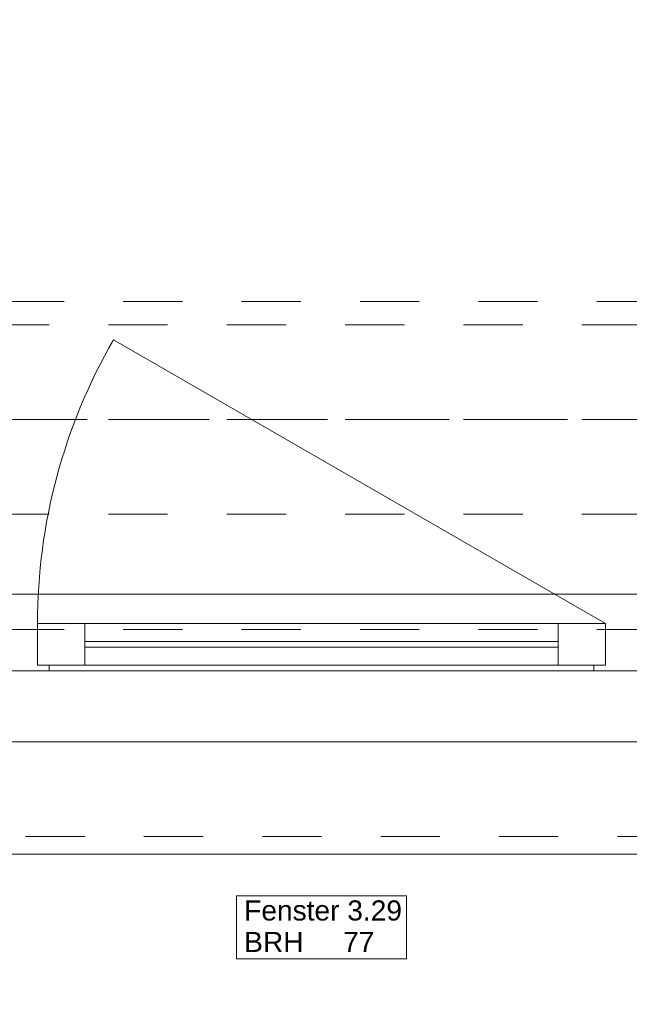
# Model space of a CAD drawing. Header units: metres. Extents: x -3.5 to 65.3, y -10.9 to 16.7.
# Tile 50 of 213: x 37.8 to 38.9, y -0.4 to 1.2. Entities that reach past the tile are written whole.
import ezdxf

# ---------------------------------------------------------------- set-up
doc = ezdxf.new("R2010")
doc.units = ezdxf.units.M
doc.header["$MEASUREMENT"] = 0
for name, pattern in [('Achse', [0.08, 0.04, -0.02, 0, -0.02]), ('Strichlinie doppelt', [0.218722, 0.105833, -0.042333, 0.028222, -0.042333]), ('Strichlinie eng', [0.046, 0.03, -0.016]), ('Untersicht', [0.04, 0.03, -0.01])]:
    doc.linetypes.add(name, pattern=pattern)
for name, color, linetype in [('102 - Bemaßung_ Beschriftung.Detail_ Ausschnitt', 7, 'Continuous'), ('451 - Universal.Achsen Raster', 7, 'Continuous'), ('603 - Struktur.Bodenplatte_ Decke Roh', 7, 'Continuous'), ('604 - Struktur.Wand Aussen', 7, 'Continuous'), ('608 - Struktur.Träger', 7, 'Continuous'), ('650 - Abdeckung.Fußboden Aufbau', 7, 'Continuous'), ('653 - Abdeckung.TB Verkofferung', 7, 'Continuous')]:
    doc.layers.add(name, color=color, linetype=linetype)
doc.styles.add('ERSTELLTER_STIL_1', font='txt')
doc.dimstyles.new('ERSTELLTER_STIL__3', dxfattribs={"dimtxt": 0.04, "dimasz": 0.02128, "dimexe": 0.18, "dimexo": 0.0625, "dimgap": 0, "dimtad": 1, "dimzin": 0, "dimdsep": 46, "dimtxsty": 'ERSTELLTER_STIL_1', "dimblk": 'ARROWHEAD_2', "dimblk1": 'ARROWHEAD_2', "dimblk2": 'ARROWHEAD_2', "dimcen": 0.09, "dimse1": 1, "dimse2": 1, "dimclrd": 7, "dimclre": 7, "dimclrt": 7, "dimazin": 0, "dimtfac": 1, "dimtdec": 4, "dimtmove": 0, "dimatfit": 3, "dimfxl": 1, "dimtolj": 1, "dimtzin": 0, "dimarcsym": 0})

# ---------------------------------------------------------------- blocks, each defined once
blk = doc.blocks.new('*D216')
at = {"layer": '102 - Bemaßung_ Beschriftung.Detail_ Ausschnitt', "color": 7, "linetype": 'Continuous', "lineweight": 5}
for p, q in [((40.736, 0.255), (40.694, 0.255)), ((40.701, 0.2631), (40.729, 0.2469)), ((40.701, 0.2531), (40.729, 0.2369)), ((40.715, 0.245), (40.715, 0.255)), ((40.736, 0.245), (40.694, 0.245)), ((40.715, 0.2313), (40.715, 0.245))]:
    blk.add_line(p, q, dxfattribs=at)
at = {"layer": '102 - Bemaßung_ Beschriftung.Detail_ Ausschnitt', "color": 7, "lineweight": 5, "insert": (40.707, 0.2066), "char_height": 0.04, "attachment_point": 7, "rotation": 90, "style": 'ERSTELLTER_STIL_1'}
blk.add_mtext('\\A1;{\\pql;\\fArial|b0|i0|c0|p38;1}', dxfattribs=at)
blk = doc.blocks.new('ARROWHEAD_2')
at = {"color": 0, "linetype": 'Continuous', "lineweight": 0}
for p, q in [((0, 0), (-1, 0)), ((-0.378, -0.655), (0.378, 0.655))]:
    blk.add_line(p, q, dxfattribs=at)

msp = doc.modelspace()

# ---------------------------------------------------------------- linework, layer by layer
at = {"layer": '451 - Universal.Achsen Raster', "color": 160, "linetype": 'Strichlinie doppelt', "lineweight": 9, "true_color": 0x3232ff}
msp.add_line((64.935, 0.55), (-3.175, 0.55), dxfattribs=at)
at = {"layer": '603 - Struktur.Bodenplatte_ Decke Roh', "color": 7, "linetype": 'Continuous', "lineweight": 18, "flags": 128}
msp.add_lwpolyline([(-0.015, 0.005), (43.73, 0.005)], dxfattribs=at)
at = {"layer": '604 - Struktur.Wand Aussen', "color": 7, "linetype": 'Continuous', "lineweight": 9}
for p, q in [((38.82, 0.205), (37.9886, 0.685)), ((37.15, 0.255), (39.53, 0.255)), ((37.24, -0.185), (39.44, -0.185))]:
    msp.add_line(p, q, dxfattribs=at)
at = {"layer": '604 - Struktur.Wand Aussen', "color": 7, "linetype": 'Strichlinie eng', "lineweight": 9}
for p, q in [((37.15, 0.255), (39.53, 0.255)), ((37.24, -0.155), (39.44, -0.155))]:
    msp.add_line(p, q, dxfattribs=at)
at = {"layer": '604 - Struktur.Wand Aussen', "color": 7, "linetype": 'Continuous', "lineweight": 13}
for p, q in [((37.86, 0.135), (37.86, 0.205)), ((37.86, 0.205), (37.94, 0.205)), ((37.94, 0.205), (38.74, 0.205)), ((37.94, 0.205), (37.94, 0.135)), ((38.74, 0.135), (38.74, 0.205)), ((38.74, 0.205), (38.82, 0.205)), ((38.82, 0.205), (38.82, 0.135)), ((37.82, 0.195), (37.84, 0.195)), ((37.84, 0.195), (37.86, 0.195)), ((37.86, 0.195), (37.86, 0.135)), ((38.82, 0.135), (38.82, 0.195)), ((38.82, 0.195), (38.84, 0.195)), ((38.84, 0.195), (38.86, 0.195)), ((37.94, 0.175), (38.74, 0.175)), ((38.74, 0.165), (37.94, 0.165)), ((37.86, 0.135), (37.88, 0.135)), ((37.94, 0.135), (37.86, 0.135)), ((37.88, 0.135), (37.88, 0.125)), ((38.74, 0.135), (37.94, 0.135)), ((38.82, 0.135), (38.74, 0.135)), ((38.8, 0.125), (38.8, 0.135)), ((38.8, 0.135), (38.82, 0.135)), ((37.84, 0.125), (37.8, 0.125)), ((37.88, 0.125), (37.84, 0.125)), ((38.8, 0.125), (37.88, 0.125)), ((38.84, 0.125), (38.8, 0.125)), ((38.88, 0.125), (38.84, 0.125))]:
    msp.add_line(p, q, dxfattribs=at)
at = {"layer": '604 - Struktur.Wand Aussen', "color": 7, "linetype": 'Continuous', "lineweight": 9, "flags": 128}
msp.add_lwpolyline([(38.1962, -0.3619), (38.4838, -0.3619), (38.4838, -0.3084), (38.4838, -0.255), (38.1962, -0.255), (38.1962, -0.3084)], close=True, dxfattribs=at)
at = {"layer": '604 - Struktur.Wand Aussen', "color": 7, "linetype": 'Continuous', "lineweight": 9}
msp.add_arc((38.82, 0.205), 0.96, 150, 180, dxfattribs=at)
at = {"layer": '608 - Struktur.Träger', "color": 7, "linetype": 'Untersicht', "lineweight": 13}
for p, q in [((0.38, 0.71), (61.88, 0.71)), ((0.38, 0.39), (61.88, 0.39))]:
    msp.add_line(p, q, dxfattribs=at)
at = {"layer": '608 - Struktur.Träger', "color": 7, "linetype": 'Achse', "lineweight": 9}
msp.add_line((0.38, 0.55), (61.88, 0.55), dxfattribs=at)
at = {"layer": '650 - Abdeckung.Fußboden Aufbau', "color": 7, "linetype": 'Continuous', "lineweight": 13, "flags": 128}
msp.add_lwpolyline([(36.605, 5.814), (36.605, 0.71), (36.69, 0.71), (36.69, 0.255), (39.97, 0.255), (39.97, 0.71), (40.015, 0.71), (40.015, 5.19), (39.97, 5.19), (39.97, 5.814), (38.88, 5.814)], dxfattribs=at)
msp.add_lwpolyline([(36.605, 5.814), (36.605, 0.71), (36.69, 0.71), (36.69, 0.255), (39.97, 0.255), (39.97, 0.71), (40.015, 0.71), (40.015, 5.19), (39.97, 5.19), (39.97, 5.814), (38.88, 5.814)], dxfattribs=at)
at = {"layer": '653 - Abdeckung.TB Verkofferung', "color": 7, "linetype": 'Untersicht', "lineweight": 9}
for p, q in [((36.605, 0.7495), (40.015, 0.7495)), ((36.605, 0.195), (40.015, 0.195))]:
    msp.add_line(p, q, dxfattribs=at)

# ---------------------------------------------------------------- texts
at = {"layer": '604 - Struktur.Wand Aussen', "color": 7, "lineweight": 9, "char_height": 0.034, "style": 'ERSTELLTER_STIL_1'}
for s, insert, attachment_point in [('\\A1;{\\pql;\\pt0;\\fArial|b0|i0|c0|p38;Fenster 3.29}', (38.2093, -0.2974), 7), ('\\A1;{\\pql;\\pt0,0.02;\\fArial|b0|i0|c0|p38;77\\fArial|b0|i0|c0|p38;\\A1{\\H.66x;\\S^  ;}\\fArial|b0|i0|c0|p38;\\fArial|b0|i0|c0|p38;\\A1{\\H.66x;\\S^  ;}}', (38.3764, -0.3162), 1), ('\\A1;{\\pql;\\pt0;\\fArial|b0|i0|c0|p38;}', (38.428, -0.3084), 1), ('\\A1;{\\pql;\\pt0;\\fArial|b0|i0|c0|p38;BRH}', (38.2093, -0.3162), 1)]:
    msp.add_mtext(s, dxfattribs=dict(at, insert=insert, attachment_point=attachment_point))

# ---------------------------------------------------------------- dimensions: what is measured, and where the dimension line sits
at = {"layer": '102 - Bemaßung_ Beschriftung.Detail_ Ausschnitt', "color": 7, "linetype": 'Continuous', "lineweight": 5}
dim = msp.add_linear_dim(base=(40.715, 0.255), p1=(31.13, 0.245), p2=(40.415, 0.255), angle=90, dimstyle='ERSTELLTER_STIL__3', dxfattribs=at)
dim.commit()
dim.dimension.update_dxf_attribs({"geometry": '*D216', "text_midpoint": (40.687, 0.2218), "dimtype": 160, "text_rotation": 90})

doc.saveas('drawing.dxf')
